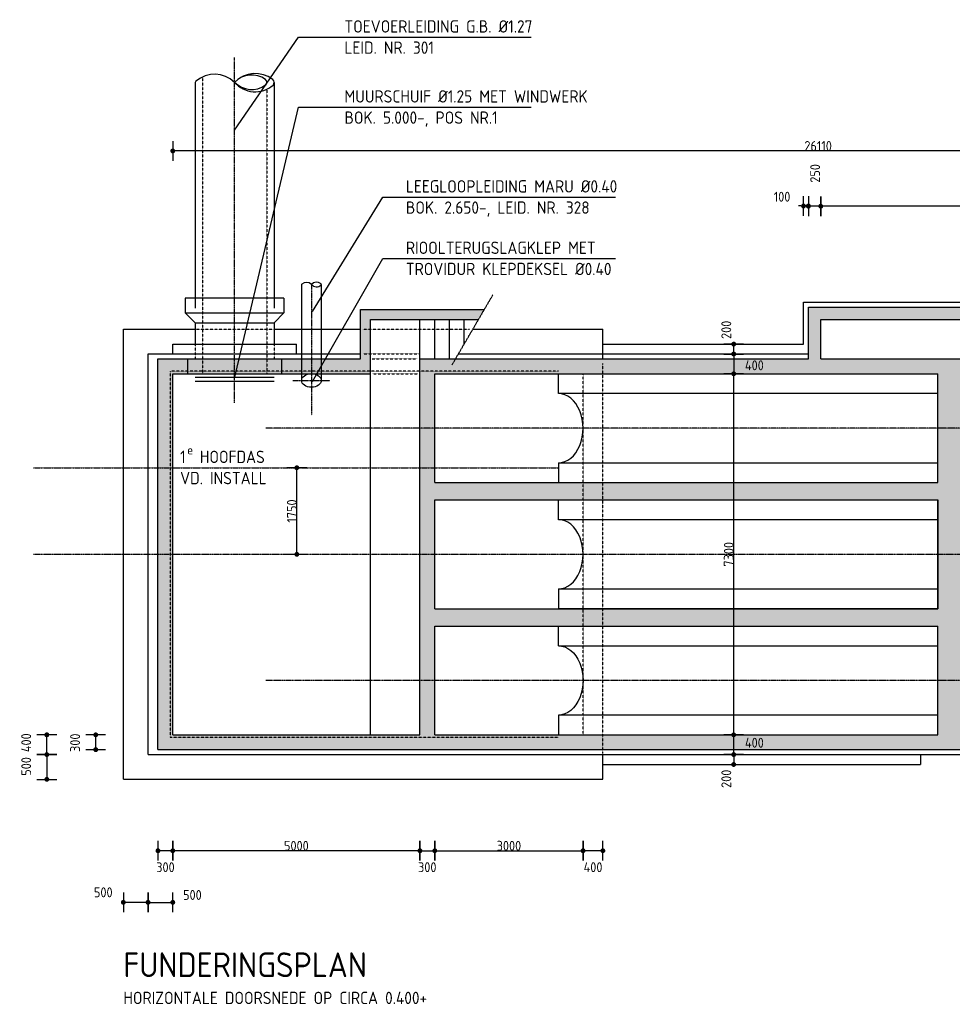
# Model space of a CAD drawing. Extents: x 175348 to 346046, y 6106 to 85322.
# Tile 1 of 20: x 177428 to 196294, y 6106 to 26015. Entities that reach past the tile are written whole.
import ezdxf

# ---------------------------------------------------------------- set-up
doc = ezdxf.new("R2010")
doc.units = 0
for name, pattern in [('CENTER', [8.5, 6, -1, 0.5, -1]), ('DASHDOT', [16, 12, -2, 0, -2]), ('HIDDEN', [3.5, 2, -1.5])]:
    doc.linetypes.add(name, pattern=pattern)
doc.layers.get('0').update_dxf_attribs({"linetype": 'CONTINUOUS'})
for name, color, linetype in [('C-025', 2, 'CONTINUOUS'), ('C-035', 3, 'CONTINUOUS'), ('C-050TEKST', 4, 'CONTINUOUS'), ('c-best-alg', 252, 'CONTINUOUS'), ('c-best-maatv-alg', 251, 'CONTINUOUS'), ('c-best-raster-alg', 253, 'CONTINUOUS'), ('c-best-tekst-alg', 252, 'CONTINUOUS')]:
    doc.layers.add(name, color=color, linetype=linetype)
doc.styles.add('WB025', font='isocp-w.shx', dxfattribs={"height": 2.5})
doc.styles.add('WBDIM', font='isocp-w.shx')
doc.dimstyles.new('100', dxfattribs={"dimscale": 100, "dimtxt": 2, "dimasz": 0.5, "dimexe": 1.25, "dimexo": 0.625, "dimgap": 1, "dimtad": 1, "dimdec": 0, "dimdsep": 46, "dimtxsty": 'WBDIM', "dimblk1": 'A-DIMDOT', "dimblk2": 'A-DIMDOT', "dimsah": 1, "dimcen": 2.5, "dimse1": 1, "dimse2": 1, "dimclrd": 252, "dimclrt": 2, "dimadec": 0, "dimazin": 0, "dimtfac": 1, "dimtdec": 0, "dimtmove": 2, "dimatfit": 3, "dimldrblk": 'A-DIMDOT', "dimfxl": 1, "dimtolj": 1, "dimtzin": 0, "dimarcsym": 0})
doc.dimstyles.new('50', dxfattribs={"dimscale": 50, "dimtxt": 2, "dimasz": 0.5, "dimexe": 1.25, "dimexo": 0.625, "dimgap": 1, "dimtad": 1, "dimdec": 0, "dimdsep": 46, "dimtxsty": 'WBDIM', "dimblk1": 'A-DIMDOT', "dimblk2": 'A-DIMDOT', "dimsah": 1, "dimcen": 2.5, "dimse1": 1, "dimse2": 1, "dimclrd": 252, "dimclrt": 2, "dimadec": 0, "dimazin": 0, "dimtfac": 1, "dimtdec": 0, "dimtmove": 2, "dimatfit": 3, "dimldrblk": 'A-DIMDOT', "dimfxl": 1, "dimtolj": 1, "dimtzin": 0, "dimarcsym": 0})

# ---------------------------------------------------------------- blocks, each defined once
blk = doc.blocks.new('A-DIMDOT')
at = {"linetype": 'Continuous'}
blk.add_line((0, -4), (0, 4), dxfattribs=at)
at = {"linetype": 'Continuous', "const_width": 0.988}
blk.add_lwpolyline([(-0.49, 0, 1), (0.49, 0, 1)], format="xyb", close=True, dxfattribs=at)
at = {"linetype": 'Continuous'}
blk.add_circle((0, 0), 0.494, dxfattribs=at)
blk = doc.blocks.new('*D81')
at = {"layer": 'c-best-maatv-alg', "color": 252, "lineweight": -2, "transparency": 16777216}
blk.add_line((178967, 11305), (178967, 11505), dxfattribs=at)
at = {"layer": 'c-best-maatv-alg', "color": 252, "lineweight": -2, "transparency": 16777216, "xscale": 50, "yscale": 50, "zscale": 50}
for p, rotation in [((178967, 11555), 90), ((178967, 11255), 270)]:
    blk.add_blockref('A-DIMDOT', p, dxfattribs=dict(at, rotation=rotation))
at = {"layer": 'c-best-maatv-alg', "color": 2, "transparency": 16777216, "insert": (178549, 11395), "char_height": 200, "attachment_point": 5, "rotation": 90, "style": 'WBDIM'}
blk.add_mtext('\\A1;300', dxfattribs=at)
blk = doc.blocks.new('*D80')
at = {"layer": 'c-best-maatv-alg', "color": 252, "lineweight": -2, "transparency": 16777216}
blk.add_line((177977, 11105), (177977, 10705), dxfattribs=at)
at = {"layer": 'c-best-maatv-alg', "color": 252, "lineweight": -2, "transparency": 16777216, "xscale": 50, "yscale": 50, "zscale": 50}
for p, rotation in [((177977, 11155), 90), ((177977, 10655), 270)]:
    blk.add_blockref('A-DIMDOT', p, dxfattribs=dict(at, rotation=rotation))
at = {"layer": 'c-best-maatv-alg', "color": 2, "transparency": 16777216, "insert": (177560, 10916), "char_height": 200, "attachment_point": 5, "rotation": 90, "style": 'WBDIM'}
blk.add_mtext('\\A1;500', dxfattribs=at)
blk = doc.blocks.new('*D79')
at = {"layer": 'c-best-maatv-alg', "color": 252, "lineweight": -2, "transparency": 16777216}
blk.add_line((177977, 11205), (177977, 11505), dxfattribs=at)
at = {"layer": 'c-best-maatv-alg', "color": 252, "lineweight": -2, "transparency": 16777216, "xscale": 50, "yscale": 50, "zscale": 50}
for p, rotation in [((177977, 11555), 90), ((177977, 11155), 270)]:
    blk.add_blockref('A-DIMDOT', p, dxfattribs=dict(at, rotation=rotation))
at = {"layer": 'c-best-maatv-alg', "color": 2, "transparency": 16777216, "insert": (177560, 11395), "char_height": 200, "attachment_point": 5, "rotation": 90, "style": 'WBDIM'}
blk.add_mtext('\\A1;400', dxfattribs=at)
blk = doc.blocks.new('*D78')
at = {"layer": 'c-best-maatv-alg', "color": 252, "lineweight": -2, "transparency": 16777216}
blk.add_line((183034, 15255), (183034, 16905), dxfattribs=at)
at = {"layer": 'c-best-maatv-alg', "color": 252, "lineweight": -2, "transparency": 16777216, "xscale": 50, "yscale": 50, "zscale": 50}
for p, rotation in [((183034, 16955), 90), ((183034, 15205), 270)]:
    blk.add_blockref('A-DIMDOT', p, dxfattribs=dict(at, rotation=rotation))
at = {"layer": 'c-best-maatv-alg', "color": 2, "transparency": 16777216, "insert": (182934, 16080), "char_height": 200, "attachment_point": 5, "rotation": 90, "style": 'WBDIM'}
blk.add_mtext('\\A1;1750', dxfattribs=at)
blk = doc.blocks.new('*D77')
at = {"layer": 'c-best-maatv-alg', "color": 252, "lineweight": -2, "transparency": 16777216}
blk.add_line((191872, 19305), (191872, 19405), dxfattribs=at)
at = {"layer": 'c-best-maatv-alg', "color": 252, "lineweight": -2, "transparency": 16777216, "xscale": 50, "yscale": 50, "zscale": 50}
for p, rotation in [((191872, 19455), 90), ((191872, 19255), 270)]:
    blk.add_blockref('A-DIMDOT', p, dxfattribs=dict(at, rotation=rotation))
at = {"layer": 'c-best-maatv-alg', "color": 2, "transparency": 16777216, "insert": (191722, 19744), "char_height": 200, "attachment_point": 5, "rotation": 90, "style": 'WBDIM'}
blk.add_mtext('\\A1;200', dxfattribs=at)
blk = doc.blocks.new('*D92')
at = {"layer": 'c-best-maatv-alg', "color": 252, "lineweight": -2, "transparency": 16777216}
blk.add_line((191872, 19205), (191872, 18905), dxfattribs=at)
at = {"layer": 'c-best-maatv-alg', "color": 252, "lineweight": -2, "transparency": 16777216, "xscale": 50, "yscale": 50, "zscale": 50}
for p, rotation in [((191872, 19255), 90), ((191872, 18855), 270)]:
    blk.add_blockref('A-DIMDOT', p, dxfattribs=dict(at, rotation=rotation))
at = {"layer": 'c-best-maatv-alg', "color": 2, "transparency": 16777216, "insert": (192290, 19026), "char_height": 200, "attachment_point": 5, "style": 'WBDIM'}
blk.add_mtext('\\A1;400', dxfattribs=at)
blk = doc.blocks.new('*D76')
at = {"layer": 'c-best-maatv-alg', "color": 252, "lineweight": -2, "transparency": 16777216}
blk.add_line((191872, 11105), (191872, 11005), dxfattribs=at)
at = {"layer": 'c-best-maatv-alg', "color": 252, "lineweight": -2, "transparency": 16777216, "xscale": 50, "yscale": 50, "zscale": 50}
for p, rotation in [((191872, 11155), 90), ((191872, 10955), 270)]:
    blk.add_blockref('A-DIMDOT', p, dxfattribs=dict(at, rotation=rotation))
at = {"layer": 'c-best-maatv-alg', "color": 2, "transparency": 16777216, "insert": (191722, 10666), "char_height": 200, "attachment_point": 5, "rotation": 90, "style": 'WBDIM'}
blk.add_mtext('\\A1;200', dxfattribs=at)
blk = doc.blocks.new('*D91')
at = {"layer": 'c-best-maatv-alg', "color": 252, "lineweight": -2, "transparency": 16777216}
blk.add_line((191872, 11205), (191872, 11505), dxfattribs=at)
at = {"layer": 'c-best-maatv-alg', "color": 252, "lineweight": -2, "transparency": 16777216, "xscale": 50, "yscale": 50, "zscale": 50}
for p, rotation in [((191872, 11555), 90), ((191872, 11155), 270)]:
    blk.add_blockref('A-DIMDOT', p, dxfattribs=dict(at, rotation=rotation))
at = {"layer": 'c-best-maatv-alg', "color": 2, "transparency": 16777216, "insert": (192290, 11395), "char_height": 200, "attachment_point": 5, "style": 'WBDIM'}
blk.add_mtext('\\A1;400', dxfattribs=at)
blk = doc.blocks.new('*D75')
at = {"layer": 'c-best-maatv-alg', "color": 252, "lineweight": -2, "transparency": 16777216}
blk.add_line((191872, 11605), (191872, 18805), dxfattribs=at)
at = {"layer": 'c-best-maatv-alg', "color": 252, "lineweight": -2, "transparency": 16777216, "xscale": 50, "yscale": 50, "zscale": 50}
for p, rotation in [((191872, 18855), 90), ((191872, 11555), 270)]:
    blk.add_blockref('A-DIMDOT', p, dxfattribs=dict(at, rotation=rotation))
at = {"layer": 'c-best-maatv-alg', "color": 2, "transparency": 16777216, "insert": (191772, 15205), "char_height": 200, "attachment_point": 5, "rotation": 90, "style": 'WBDIM'}
blk.add_mtext('\\A1;7300', dxfattribs=at)
blk = doc.blocks.new('*D69')
at = {"layer": 'c-best-maatv-alg', "color": 252, "lineweight": -2, "transparency": 16777216}
blk.add_line((189175, 9211), (188875, 9211), dxfattribs=at)
at = {"layer": 'c-best-maatv-alg', "color": 252, "lineweight": -2, "transparency": 16777216, "xscale": 50, "yscale": 50, "zscale": 50, "rotation": 180}
blk.add_blockref('A-DIMDOT', (188825, 9211), dxfattribs=at)
at = {"layer": 'c-best-maatv-alg', "color": 252, "lineweight": -2, "transparency": 16777216, "xscale": 50, "yscale": 50, "zscale": 50}
blk.add_blockref('A-DIMDOT', (189225, 9211), dxfattribs=at)
at = {"layer": 'c-best-maatv-alg', "color": 2, "transparency": 16777216, "insert": (189026, 8878), "char_height": 200, "attachment_point": 5, "style": 'WBDIM'}
blk.add_mtext('\\A1;400', dxfattribs=at)
blk = doc.blocks.new('*D68')
at = {"layer": 'c-best-maatv-alg', "color": 252, "lineweight": -2, "transparency": 16777216}
blk.add_line((185875, 9211), (188775, 9211), dxfattribs=at)
at = {"layer": 'c-best-maatv-alg', "color": 252, "lineweight": -2, "transparency": 16777216, "xscale": 50, "yscale": 50, "zscale": 50, "rotation": 180}
blk.add_blockref('A-DIMDOT', (185825, 9211), dxfattribs=at)
at = {"layer": 'c-best-maatv-alg', "color": 252, "lineweight": -2, "transparency": 16777216, "xscale": 50, "yscale": 50, "zscale": 50}
blk.add_blockref('A-DIMDOT', (188825, 9211), dxfattribs=at)
at = {"layer": 'c-best-maatv-alg', "color": 2, "transparency": 16777216, "insert": (187325, 9311), "char_height": 200, "attachment_point": 5, "style": 'WBDIM'}
blk.add_mtext('\\A1;3000', dxfattribs=at)
blk = doc.blocks.new('*D67')
at = {"layer": 'c-best-maatv-alg', "color": 252, "lineweight": -2, "transparency": 16777216}
blk.add_line((185575, 9211), (185775, 9211), dxfattribs=at)
at = {"layer": 'c-best-maatv-alg', "color": 252, "lineweight": -2, "transparency": 16777216, "xscale": 50, "yscale": 50, "zscale": 50, "rotation": 180}
blk.add_blockref('A-DIMDOT', (185525, 9211), dxfattribs=at)
at = {"layer": 'c-best-maatv-alg', "color": 252, "lineweight": -2, "transparency": 16777216, "xscale": 50, "yscale": 50, "zscale": 50}
blk.add_blockref('A-DIMDOT', (185825, 9211), dxfattribs=at)
at = {"layer": 'c-best-maatv-alg', "color": 2, "transparency": 16777216, "insert": (185673, 8878), "char_height": 200, "attachment_point": 5, "style": 'WBDIM'}
blk.add_mtext('\\A1;300', dxfattribs=at)
blk = doc.blocks.new('*D66')
at = {"layer": 'c-best-maatv-alg', "color": 252, "lineweight": -2, "transparency": 16777216}
blk.add_line((185475, 9211), (180575, 9211), dxfattribs=at)
at = {"layer": 'c-best-maatv-alg', "color": 252, "lineweight": -2, "transparency": 16777216, "xscale": 50, "yscale": 50, "zscale": 50, "rotation": 180}
blk.add_blockref('A-DIMDOT', (180525, 9211), dxfattribs=at)
at = {"layer": 'c-best-maatv-alg', "color": 252, "lineweight": -2, "transparency": 16777216, "xscale": 50, "yscale": 50, "zscale": 50}
blk.add_blockref('A-DIMDOT', (185525, 9211), dxfattribs=at)
at = {"layer": 'c-best-maatv-alg', "color": 2, "transparency": 16777216, "insert": (183025, 9311), "char_height": 200, "attachment_point": 5, "style": 'WBDIM'}
blk.add_mtext('\\A1;5000', dxfattribs=at)
blk = doc.blocks.new('*D65')
at = {"layer": 'c-best-maatv-alg', "color": 252, "lineweight": -2, "transparency": 16777216}
blk.add_line((180475, 9211), (180275, 9211), dxfattribs=at)
at = {"layer": 'c-best-maatv-alg', "color": 252, "lineweight": -2, "transparency": 16777216, "xscale": 50, "yscale": 50, "zscale": 50, "rotation": 180}
blk.add_blockref('A-DIMDOT', (180225, 9211), dxfattribs=at)
at = {"layer": 'c-best-maatv-alg', "color": 252, "lineweight": -2, "transparency": 16777216, "xscale": 50, "yscale": 50, "zscale": 50}
blk.add_blockref('A-DIMDOT', (180525, 9211), dxfattribs=at)
at = {"layer": 'c-best-maatv-alg', "color": 2, "transparency": 16777216, "insert": (180377, 8878), "char_height": 200, "attachment_point": 5, "style": 'WBDIM'}
blk.add_mtext('\\A1;300', dxfattribs=at)
blk = doc.blocks.new('*D64')
at = {"layer": 'c-best-maatv-alg', "color": 252, "lineweight": -2, "transparency": 16777216}
blk.add_line((180075, 8168), (180475, 8168), dxfattribs=at)
at = {"layer": 'c-best-maatv-alg', "color": 252, "lineweight": -2, "transparency": 16777216, "xscale": 50, "yscale": 50, "zscale": 50, "rotation": 180}
blk.add_blockref('A-DIMDOT', (180025, 8168), dxfattribs=at)
at = {"layer": 'c-best-maatv-alg', "color": 252, "lineweight": -2, "transparency": 16777216, "xscale": 50, "yscale": 50, "zscale": 50}
blk.add_blockref('A-DIMDOT', (180525, 8168), dxfattribs=at)
at = {"layer": 'c-best-maatv-alg', "color": 2, "transparency": 16777216, "insert": (180922, 8317), "char_height": 200, "attachment_point": 5, "style": 'WBDIM'}
blk.add_mtext('\\A1;500', dxfattribs=at)
blk = doc.blocks.new('*D63')
at = {"layer": 'c-best-maatv-alg', "color": 252, "lineweight": -2, "transparency": 16777216}
blk.add_line((179975, 8168), (179575, 8168), dxfattribs=at)
at = {"layer": 'c-best-maatv-alg', "color": 252, "lineweight": -2, "transparency": 16777216, "xscale": 50, "yscale": 50, "zscale": 50, "rotation": 180}
blk.add_blockref('A-DIMDOT', (179525, 8168), dxfattribs=at)
at = {"layer": 'c-best-maatv-alg', "color": 252, "lineweight": -2, "transparency": 16777216, "xscale": 50, "yscale": 50, "zscale": 50}
blk.add_blockref('A-DIMDOT', (180025, 8168), dxfattribs=at)
at = {"layer": 'c-best-maatv-alg', "color": 2, "transparency": 16777216, "insert": (179119, 8370), "char_height": 200, "attachment_point": 5, "style": 'WBDIM'}
blk.add_mtext('\\A1;500', dxfattribs=at)
blk = doc.blocks.new('*D56')
at = {"layer": 'c-best-maatv-alg', "color": 252, "lineweight": -2, "transparency": 16777216}
for p, q in [((193233, 22248), (193183, 22248)), ((193383, 22248), (193283, 22248)), ((193433, 22248), (193483, 22248))]:
    blk.add_line(p, q, dxfattribs=at)
at = {"layer": 'c-best-maatv-alg', "color": 252, "lineweight": -2, "transparency": 16777216, "xscale": 50, "yscale": 50, "zscale": 50}
blk.add_blockref('A-DIMDOT', (193283, 22248), dxfattribs=at)
at = {"layer": 'c-best-maatv-alg', "color": 252, "lineweight": -2, "transparency": 16777216, "xscale": 50, "yscale": 50, "zscale": 50, "rotation": 180}
blk.add_blockref('A-DIMDOT', (193383, 22248), dxfattribs=at)
at = {"layer": 'c-best-maatv-alg', "color": 2, "transparency": 16777216, "insert": (192850, 22435), "char_height": 200, "attachment_point": 5, "style": 'WBDIM'}
blk.add_mtext('\\A1;100', dxfattribs=at)
blk = doc.blocks.new('*D55')
at = {"layer": 'c-best-maatv-alg', "color": 252, "lineweight": -2, "transparency": 16777216}
blk.add_line((193583, 22243), (193433, 22243), dxfattribs=at)
at = {"layer": 'c-best-maatv-alg', "color": 252, "lineweight": -2, "transparency": 16777216, "xscale": 50, "yscale": 50, "zscale": 50, "rotation": 180}
blk.add_blockref('A-DIMDOT', (193383, 22243), dxfattribs=at)
at = {"layer": 'c-best-maatv-alg', "color": 252, "lineweight": -2, "transparency": 16777216, "xscale": 50, "yscale": 50, "zscale": 50}
blk.add_blockref('A-DIMDOT', (193633, 22243), dxfattribs=at)
at = {"layer": 'c-best-maatv-alg', "color": 2, "transparency": 16777216, "insert": (193519, 22907), "char_height": 200, "attachment_point": 5, "rotation": 90, "style": 'WBDIM'}
blk.add_mtext('\\A1;250', dxfattribs=at)
blk = doc.blocks.new('*D54')
at = {"layer": 'c-best-maatv-alg', "color": 252, "lineweight": -2, "transparency": 16777216}
blk.add_line((206585, 23361), (180575, 23361), dxfattribs=at)
at = {"layer": 'c-best-maatv-alg', "color": 252, "lineweight": -2, "transparency": 16777216, "xscale": 50, "yscale": 50, "zscale": 50, "rotation": 180}
blk.add_blockref('A-DIMDOT', (180525, 23361), dxfattribs=at)
at = {"layer": 'c-best-maatv-alg', "color": 252, "lineweight": -2, "transparency": 16777216, "xscale": 50, "yscale": 50, "zscale": 50}
blk.add_blockref('A-DIMDOT', (206635, 23361), dxfattribs=at)
at = {"layer": 'c-best-maatv-alg', "color": 2, "transparency": 16777216, "insert": (193580, 23461), "char_height": 200, "attachment_point": 5, "style": 'WBDIM'}
blk.add_mtext('\\A1;26110', dxfattribs=at)
blk = doc.blocks.new('*D50')
at = {"layer": 'c-best-maatv-alg', "color": 252, "lineweight": -2, "transparency": 16777216}
blk.add_line((206185, 22243), (193683, 22243), dxfattribs=at)
at = {"layer": 'c-best-maatv-alg', "color": 252, "lineweight": -2, "transparency": 16777216, "xscale": 50, "yscale": 50, "zscale": 50, "rotation": 180}
blk.add_blockref('A-DIMDOT', (193633, 22243), dxfattribs=at)
at = {"layer": 'c-best-maatv-alg', "color": 252, "lineweight": -2, "transparency": 16777216, "xscale": 50, "yscale": 50, "zscale": 50}
blk.add_blockref('A-DIMDOT', (206235, 22243), dxfattribs=at)
at = {"layer": 'c-best-maatv-alg', "color": 2, "transparency": 16777216, "insert": (199934, 22343), "char_height": 200, "attachment_point": 5, "style": 'WBDIM'}
blk.add_mtext('\\A1;12602', dxfattribs=at)

msp = doc.modelspace()

# ---------------------------------------------------------------- hatches: boundary and pattern name
at = {"layer": 'c-best-raster-alg'}
h = msp.add_hatch(color=256, dxfattribs=at)
h.paths.add_polyline_path([(196701.9491, 14105.2974), (196701.9491, 15205.2974), (196001.9491, 15205.2974), (196001.9491, 14105.2974), (189224.9968, 14105.2974), (189224.9968, 13755.2974), (196001.9491, 13755.2974), (196001.9491, 12655.2974), (196701.9491, 12655.2974), (196701.9491, 13755.2974), (206634.9968, 13755.2974), (206634.9968, 14105.2974)])
h.paths.add_polyline_path([(196001.9491, 15205.2974), (196701.9491, 15205.2974), (196701.9491, 16305.2974), (206634.9968, 16305.2974), (206634.9968, 16655.2974), (196701.9491, 16655.2974), (196701.9491, 17755.2974), (196001.9491, 17755.2974), (196001.9491, 16655.2974), (189224.9968, 16655.2974), (189224.9968, 16305.2974), (196001.9491, 16305.2974)])
h.paths.add_polyline_path([(196001.9491, 17755.2974), (196701.9491, 17755.2974), (196701.9491, 18855.2974), (206234.9968, 18855.2974), (206234.9968, 18455.2974), (206634.9968, 18455.2974), (206634.9968, 18755.2974), (206484.9968, 18755.2974), (206484.9968, 20205.2974), (193382.9968, 20205.2974), (193382.9968, 19155.2974), (185524.9968, 19155.2974), (185524.9968, 17755.2974), (185824.9968, 17755.2974), (185824.9968, 18855.2974), (196001.9491, 18855.2974)])
h.paths.add_polyline_path([(193632.9968, 19155.2974), (193632.9968, 19955.2974), (206234.9968, 19955.2974), (206234.9968, 19155.2974)], flags=16)
h.paths.add_polyline_path([(196701.9491, 11555.2974), (196701.9491, 12655.2974), (196001.9491, 12655.2974), (196001.9491, 11555.2974), (189224.9968, 11555.2974), (189224.9968, 11255.2974), (206484.9968, 11255.2974), (206484.9968, 11655.2974), (206634.9968, 11655.2974), (206634.9968, 11955.2974), (206234.9968, 11955.2974), (206234.9968, 11555.2974)])
h.paths.add_polyline_path([(189224.9968, 11255.2974), (189224.9968, 11555.2974), (185824.9968, 11555.2974), (185824.9968, 12655.2974), (185524.9968, 12655.2974), (185524.9968, 11555.2974), (180524.9968, 11555.2974), (180524.9968, 15205.2974), (180224.9968, 15205.2974), (180224.9968, 11255.2974)])
h.paths.add_polyline_path([(185824.9968, 14105.2974), (185824.9968, 15205.2974), (185524.9968, 15205.2974), (185524.9968, 12655.2974), (185824.9968, 12655.2974), (185824.9968, 13755.2974), (188824.9968, 13755.2974), (188824.9968, 14105.2974)], flags=17)
h.paths.add_polyline_path([(185824.9968, 16655.2974), (185824.9968, 16955.2974), (185524.9968, 16955.2974), (185524.9968, 15205.2974), (185824.9968, 15205.2974), (185824.9968, 16305.2974), (188824.9968, 16305.2974), (188824.9968, 16655.2974)])
h.paths.add_polyline_path([(189224.9968, 16305.2974), (189224.9968, 16655.2974), (188824.9968, 16655.2974), (188824.9968, 16305.2974)])
h.paths.add_polyline_path([(189224.9968, 13755.2974), (189224.9968, 14105.2974), (188824.9968, 14105.2974), (188824.9968, 13755.2974)], flags=17)
h.paths.add_polyline_path([(180524.9968, 16955.2974), (180224.9968, 16955.2974), (180224.9968, 15205.2974), (180524.9968, 15205.2974)])
h.paths.add_polyline_path([(180224.9968, 16955.2974), (180524.9968, 16955.2974), (180524.9968, 18855.2974), (180824.9968, 18855.2974), (180824.9968, 19155.2974), (180224.9968, 19155.2974)])
h.paths.add_polyline_path([(184324.9968, 20155.2974), (184324.9968, 19155.2974), (183529.919, 19155.2974), (183529.919, 18855.2974), (184524.9968, 18855.2974), (184524.9968, 19955.2974), (186711.1486, 19955.2974), (186827.9381, 20155.2974)])
h.paths.add_polyline_path([(185524.9968, 16955.2974), (185824.9968, 16955.2974), (185824.9968, 17755.2974), (185524.9968, 17755.2974)])
h.paths.add_polyline_path([(202781.1551, 14060.8917), (203192.5837, 14060.8917), (203192.5837, 13790.8917), (202781.1551, 13790.8917)], flags=24)
h.paths.add_polyline_path([(202781.1551, 16610.8917), (203192.5837, 16610.8917), (203192.5837, 16340.8917), (202781.1551, 16340.8917)], flags=24)
h.paths.add_polyline_path([(202774.7265, 20200.5556), (203199.0123, 20200.5556), (203199.0123, 19930.5556), (202774.7265, 19930.5556)], flags=24)
h.paths.add_polyline_path([(202774.7265, 19160.8917), (203199.0123, 19160.8917), (203199.0123, 18890.8917), (202774.7265, 18890.8917)], flags=24)
h.paths.add_polyline_path([(202343.8348, 19336.726), (202343.8348, 19773.8688), (202613.8348, 19773.8688), (202613.8348, 19336.726)], flags=8)
h.paths.add_polyline_path([(192071.4387, 19160.8917), (192508.5816, 19160.8917), (192508.5816, 18890.8917), (192071.4387, 18890.8917)], flags=25)
h.paths.add_polyline_path([(202774.7265, 11530.0392), (203199.0123, 11530.0392), (203199.0123, 11260.0392), (202774.7265, 11260.0392)], flags=24)
h.paths.add_polyline_path([(192071.4387, 11530.0392), (192508.5816, 11530.0392), (192508.5816, 11260.0392), (192071.4387, 11260.0392)], flags=24)
h = msp.add_hatch(color=256, dxfattribs=at)
h.paths.add_polyline_path([(180824.9968, 18855.2974), (180974.9968, 18855.2974), (180974.9968, 19155.2974), (180824.9968, 19155.2974)])
h.paths.add_polyline_path([(180974.9968, 18855.2974), (181124.9968, 18855.2974), (181124.9968, 19155.2974), (180974.9968, 19155.2974)])
h.paths.add_polyline_path([(181124.9968, 19155.2974), (181124.9968, 18855.2974), (181774.9968, 18855.2974), (181774.9968, 19155.2974)])
h.paths.add_polyline_path([(181774.9968, 19155.2974), (181774.9968, 18855.2974), (182424.9968, 18855.2974), (182424.9968, 19155.2974)])
h.paths.add_polyline_path([(182424.9968, 18855.2974), (182574.9968, 18855.2974), (182574.9968, 19155.2974), (182424.9968, 19155.2974)])
h.paths.add_polyline_path([(182574.9968, 18855.2974), (182724.9968, 18855.2974), (182724.9968, 19155.2974), (182574.9968, 19155.2974)])
h.paths.add_polyline_path([(182724.9968, 18855.2974), (183129.919, 18855.2974), (183129.919, 19155.2974), (182724.9968, 19155.2974)])
h.paths.add_polyline_path([(183329.919, 19155.2974), (183129.919, 19155.2974), (183129.919, 18855.2974), (183329.919, 18855.2974)])
h.paths.add_polyline_path([(183329.919, 18855.2974), (183529.919, 18855.2974), (183529.919, 19155.2974), (183329.919, 19155.2974)])

# ---------------------------------------------------------------- linework, layer by layer
at = {"layer": 'C-025'}
for p, q in [((188324.9987, 15905.2974), (188324.9987, 16305.2974)), ((188324.9987, 16305.2974), (196001.9491, 16305.2974)), ((196001.9491, 16305.2974), (196001.9491, 14105.2974)), ((196001.9491, 15905.2974), (188324.9987, 15905.2974)), ((188324.9987, 14505.2974), (196001.9491, 14505.2974)), ((188324.9987, 14505.2974), (188324.9987, 14105.2974)), ((196001.9491, 14105.2974), (188324.9987, 14105.2974))]:
    msp.add_line(p, q, dxfattribs=at)
at = {"layer": 'C-025', "ltscale": 0.1}
msp.add_ellipse((188324.9987, 15205.2974), major_axis=(0, 700), ratio=0.7142829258, start_param=3.1415926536, end_param=6.2831853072, dxfattribs=at)
at = {"layer": 'C-035', "linetype": 'HIDDEN', "flags": 128}
msp.add_lwpolyline([(188324.9987, 18905.2974), (180474.9968, 18905.2974), (180474.9968, 11505.2974), (188324.9987, 11505.2974)], dxfattribs=at)
at = {"layer": 'c-best-alg', "linetype": 'CENTER'}
for p, q in [((181774.9968, 18265.9385), (181774.9968, 25247.1238)), ((183329.919, 20662.7008), (183329.919, 18016.4593)), ((182954.525, 18718.4671), (183705.3129, 18718.4671)), ((197234.9968, 17755.2974), (182409.9117, 17755.2974)), ((177710.0339, 16955.2974), (188324.9987, 16955.2974)), ((177710.0339, 15205.2974), (206644.9968, 15205.2974)), ((197234.9968, 12655.2974), (182409.9117, 12655.2974))]:
    msp.add_line(p, q, dxfattribs=at)
at = {"layer": 'c-best-alg'}
for p, q in [((180974.9968, 24718.4905), (180974.9968, 20384.1478)), ((182574.9968, 24747.1238), (182574.9968, 20384.1478)), ((183129.919, 20655.5424), (183129.919, 18718.4671)), ((183529.919, 20662.7008), (183529.919, 18718.4671)), ((182774.9968, 20384.1478), (180774.9968, 20384.1478)), ((180774.9968, 20384.1478), (180774.9968, 20084.1478)), ((180974.9968, 20384.1478), (180974.9968, 20184.1478)), ((182574.9968, 20384.1478), (182574.9968, 20184.1478)), ((182774.9968, 20384.1478), (182774.9968, 20084.1478)), ((184324.9968, 19155.2974), (184324.9968, 20155.2974)), ((184324.9968, 20155.2974), (186827.9381, 20155.2974)), ((193282.9968, 19455.2974), (193282.9968, 20305.2974)), ((193282.9968, 20305.2974), (206584.9968, 20305.2974)), ((193382.9968, 19155.2974), (193382.9968, 20205.2974)), ((193382.9968, 20205.2974), (206484.9968, 20205.2974)), ((180774.9968, 20084.1478), (182774.9968, 20084.1478)), ((180774.9968, 20084.1478), (180974.9968, 19884.1478)), ((182774.9968, 20084.1478), (182574.9968, 19884.1478)), ((184524.9968, 19955.2974), (186711.1486, 19955.2974)), ((184524.9968, 18855.2974), (184524.9968, 19955.2974)), ((185524.9968, 11555.2974), (185524.9968, 19955.2974)), ((185824.9968, 19155.2974), (185824.9968, 19955.2974)), ((186122.0969, 19155.2974), (186122.0969, 19955.2974)), ((186419.197, 19455.3354), (186419.197, 19955.2974)), ((193632.9968, 19155.2974), (193632.9968, 19955.2974)), ((193632.9968, 19955.2974), (206234.9968, 19955.2974)), ((179524.9968, 19755.2974), (180974.9968, 19755.2974)), ((179524.9968, 10655.2974), (179524.9968, 19755.2974)), ((180974.9968, 19884.1478), (182574.9968, 19884.1478)), ((180974.9968, 19884.1478), (180974.9968, 19455.2974)), ((182574.9968, 19884.1478), (182574.9968, 19455.2974)), ((182574.9968, 19755.2974), (184324.9968, 19755.2974)), ((186594.3591, 19755.2974), (189224.9968, 19755.2974)), ((189224.9968, 19155.2974), (189224.9968, 19755.2974)), ((180524.9968, 19255.2974), (180524.9968, 19455.2974)), ((180524.9968, 19455.2974), (183024.9968, 19455.2974)), ((183024.9968, 19255.2974), (183024.9968, 19455.2974)), ((189224.9968, 19455.2974), (193282.9968, 19455.2974)), ((180024.9968, 19255.2974), (184324.9968, 19255.2974)), ((180024.9968, 11155.2974), (180024.9968, 19255.2974)), ((180224.9968, 19155.2974), (184324.9968, 19155.2974)), ((180224.9968, 11255.2974), (180224.9968, 19155.2974)), ((180824.9968, 19155.2974), (180824.9968, 18855.2974)), ((180824.9968, 19155.2974), (182724.9968, 19155.2974)), ((185524.9968, 19155.2974), (193382.9968, 19155.2974)), ((186302.3853, 19255.2974), (193382.9968, 19255.2974)), ((193632.9968, 19155.2974), (206234.9968, 19155.2974)), ((180524.9968, 18855.2974), (184524.9968, 18855.2974)), ((180524.9968, 11555.2974), (180524.9968, 18855.2974)), ((180974.9968, 18785.2974), (182574.9968, 18785.2974)), ((184524.9968, 11555.2974), (184524.9968, 18855.2974)), ((185824.9968, 18855.2974), (196001.9491, 18855.2974)), ((185824.9968, 16655.2974), (185824.9968, 18855.2974)), ((188324.9987, 18455.2974), (188324.9987, 18855.2974)), ((196001.9491, 16655.2974), (196001.9491, 18855.2974)), ((180974.9968, 18705.2974), (182574.9968, 18705.2974)), ((196001.9491, 18455.2974), (188324.9987, 18455.2974)), ((188324.9987, 17055.2974), (196001.9491, 17055.2974)), ((188324.9987, 17055.2974), (188324.9987, 16655.2974)), ((185824.9968, 16655.2974), (196001.9491, 16655.2974)), ((185824.9968, 14105.2974), (185824.9968, 16305.2974)), ((185824.9968, 16305.2974), (196001.9491, 16305.2974)), ((196001.9491, 14105.2974), (196001.9491, 16305.2974)), ((185824.9968, 14105.2974), (196001.9491, 14105.2974)), ((185824.9968, 13755.2974), (196001.9491, 13755.2974)), ((185824.9968, 11555.2974), (185824.9968, 13755.2974)), ((188324.9987, 13355.2974), (188324.9987, 13755.2974)), ((196001.9491, 11555.2974), (196001.9491, 13755.2974)), ((188324.9987, 13355.2974), (196001.9491, 13355.2974)), ((196001.9491, 11955.2974), (188324.9987, 11955.2974)), ((188324.9987, 11955.2974), (188324.9987, 11555.2974)), ((180524.9968, 11555.2974), (185524.9968, 11555.2974)), ((185824.9968, 11555.2974), (196001.9491, 11555.2974)), ((180024.9968, 11155.2974), (206584.9968, 11155.2974)), ((180224.9968, 11255.2974), (206484.9968, 11255.2974)), ((189224.9968, 10655.2974), (189224.9968, 11155.2974)), ((195648.1979, 11155.2974), (195648.1979, 10955.2974)), ((189224.9968, 10955.2974), (195648.1979, 10955.2974)), ((179524.9968, 10655.2974), (189224.9968, 10655.2974))]:
    msp.add_line(p, q, dxfattribs=at)
at = {"layer": 'c-best-alg', "linetype": 'HIDDEN'}
for p, q in [((181124.9968, 24855.4832), (181124.9968, 18855.2974)), ((182424.9968, 24609.2083), (182424.9968, 18855.2974)), ((180974.9968, 19755.2974), (182574.9968, 19755.2974)), ((184370.2661, 19755.2974), (186527.1937, 19755.2974)), ((180974.9968, 19455.2974), (180974.9968, 19155.2974)), ((182574.9968, 19455.2974), (182574.9968, 19155.2974)), ((184380.6234, 19255.2974), (185524.9968, 19255.2974)), ((184560.0517, 19155.2974), (185468.7221, 19155.2974)), ((189224.9968, 11176.1325), (189224.9968, 19060.5065)), ((184565.8029, 18855.2974), (185480.2241, 18855.2974)), ((188824.9968, 11555.2974), (188824.9968, 18855.2974))]:
    msp.add_line(p, q, dxfattribs=at)
at = {"layer": 'c-best-alg', "linetype": 'DASHDOT'}
msp.add_line((186175.6558, 19038.2754), (187001.8377, 20453.0974), dxfattribs=at)
at = {"layer": 'c-best-alg'}
for centre, radius, start, end in [((181371.7129, 24331.7133), 578.9679, 45.84861071, 130.61344069), ((182195.0166, 24341.5059), 583.9028, 52.49013031, 135.99933488), ((182120.4189, 24421.1509), 474.9472, 53.85551171, 136.65929828), ((181054.9968, 24718.4905), 80, 138.76866004, 180), ((182120.4189, 25078.3606), 474.9472, 223.34070172, 306.14448829), ((182191.457, 25109.2208), 551.8635, 221.0057716, 311.09733719), ((182344.9968, 24747.1238), 80, 317.75516386, 46.01544194), ((182494.9968, 24747.1238), 80, 317.75516386, 46.01544194)]:
    msp.add_arc(centre, radius, start, end, dxfattribs=at)
at = {"layer": 'c-best-alg', "ltscale": 0.1}
for centre, radius, start, end in [((183434.9239, 20561.2963), 145.9757, 52.49013031, 135.99933488), ((183149.919, 20655.5424), 20, 138.76866004, 180), ((183229.098, 20558.8481), 144.742, 45.84861071, 130.61344069), ((183434.034, 20753.225), 137.9659, 221.0057716, 311.09733719), ((183509.919, 20662.7008), 20, 317.75516386, 46.01544194)]:
    msp.add_arc(centre, radius, start, end, dxfattribs=at)
msp.add_ellipse((183329.919, 18718.4671), major_axis=(-200, 0), ratio=0.6841514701, dxfattribs=at)
msp.add_ellipse((188324.9987, 17755.2974), major_axis=(0, 700), ratio=0.7142829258, start_param=3.1415926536, end_param=6.2831853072, dxfattribs=at)
at = {"layer": 'c-best-alg', "ltscale": 0.1, "extrusion": (0, 0, -1)}
msp.add_ellipse((188324.9987, 12655.2974), major_axis=(0, -700), ratio=0.7142829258, start_param=3.1415926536, end_param=6.2831853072, dxfattribs=at)
at = {"layer": 'c-best-raster-alg'}
msp.add_line((182724.9968, 19155.2974), (182724.9968, 18855.2974), dxfattribs=at)

# ---------------------------------------------------------------- texts
at = {"layer": 'C-050TEKST', "ltscale": 0.1, "style": 'WB025'}
msp.add_text('FUNDERINGSPLAN', height=500, dxfattribs=at).set_placement((179524.9968, 6655.2974))
at = {"layer": 'c-best-tekst-alg', "ltscale": 0.1, "style": 'WB025'}
for s, height, p in [('TOEVOERLEIDING G.B. %%C1.27', 250, (183997.7697, 25753.0277)), ('LEID. NR. 301', 250, (183997.7697, 25324.3368)), ('MUURSCHUIF %%C1.25 MET WINDWERK', 250, (183997.7697, 24338.2884)), ('BOK. 5.000-, POS NR.1', 250, (183997.7697, 23909.5975)), ('LEEGLOOPLEIDING MARU %%C0.40', 250, (185240.5825, 22519.3377)), ('BOK. 2.650-, LEID. NR. 328', 250, (185240.5825, 22090.6467)), ('RIOOLTERUGSLAGKLEP MET', 250, (185240.5825, 21277.8318)), ('TROVIDUR KLEPDEKSEL %%C0.40', 250, (185240.5825, 20849.1409)), ('e', 180, (180818.481, 17223.3496)), ('1  HOOFDAS', 250, (180673.9678, 17050.1162)), ('VD. INSTALL', 250, (180673.9678, 16621.4253)), ('HORIZONTALE DOORSNEDE OP CIRCA 0.400+', 250, (179524.9968, 6110.5603))]:
    msp.add_text(s, height=height, dxfattribs=at).set_placement(p)

# ---------------------------------------------------------------- dimensions: what is measured, and where the dimension line sits
at = {"layer": 'c-best-maatv-alg', "ltscale": 0.1}
for base, p1, p2, picture, middle in [((180524.9968, 23360.5299), (206634.9968, 16961.9419), (180524.9968, 18696.8257), '*D54', (193579.9968, 23460.6799)), ((193632.9968, 22242.9112), (206234.9968, 19955.2974), (193632.9968, 19955.2974), '*D50', (199933.9968, 22343.0612))]:
    dim = msp.add_linear_dim(base=base, p1=p1, p2=p2, dimstyle='50', override={"dimscale": 100, "dimgap": 0.0015}, dxfattribs=at)
    dim.commit()
    dim.dimension.update_dxf_attribs({"geometry": picture, "text_midpoint": middle})
dim = msp.add_linear_dim(base=(193382.9968, 22242.9112), p1=(193632.9968, 19955.2974), p2=(193382.9968, 20205.2974), dimstyle='50', override={"dimscale": 100, "dimgap": 0.0015}, dxfattribs=at)
dim.commit()
dim.dimension.update_dxf_attribs({"geometry": '*D55', "text_midpoint": (193519.4883, 22906.7392), "dimtype": 160, "text_rotation": 90})
dim = msp.add_linear_dim(base=(193282.9968, 22248.3003), p1=(193382.9968, 20205.2974), p2=(193282.9968, 20305.2974), dimstyle='50', override={"dimscale": 100, "dimgap": 0.0015}, dxfattribs=at)
dim.commit()
dim.dimension.update_dxf_attribs({"geometry": '*D56', "text_midpoint": (192849.8859, 22434.571), "dimtype": 160})
for base, p1, p2, picture, middle in [((191872.1255, 19455.2974), (191280.7562, 19255.2974), (191280.7562, 19455.2974), '*D77', (191721.7337, 19744.2701)), ((191872.1255, 10955.2974), (191280.7562, 11155.2974), (191280.7562, 10955.2974), '*D76', (191721.7337, 10666.3248))]:
    dim = msp.add_linear_dim(base=base, p1=p1, p2=p2, angle=270, dimstyle='50', override={"dimscale": 100, "dimgap": 0.0015}, dxfattribs=at)
    dim.commit()
    dim.dimension.update_dxf_attribs({"geometry": picture, "text_midpoint": middle, "dimtype": 160, "text_rotation": 90})
for base, p1, p2, angle, override, picture, middle in [((191872.1255, 18855.2974), (191280.7562, 19255.2974), (191280.7562, 18855.2974), 270, {"dimscale": 100, "dimgap": 0.0015, "dimtih": 1, "dimtoh": 1}, '*D92', (192290.0101, 19025.8917)), ((177977.4449, 11555.2974), (180024.9968, 11155.2974), (180524.9968, 11555.2974), 90, {"dimscale": 100, "dimgap": 0.0015}, '*D79', (177559.5602, 11395.0392)), ((178966.6654, 11555.2974), (180224.9968, 11255.2974), (180524.9968, 11555.2974), 90, {"dimscale": 100, "dimgap": 0.0015}, '*D81', (178548.7807, 11395.0392)), ((180224.9968, 9210.5568), (180524.9968, 11555.2974), (180224.9968, 11255.2974), 180, {"dimscale": 100, "dimgap": 0.0015}, '*D65', (180376.9713, 8877.6369)), ((185824.9968, 9210.5568), (185524.9968, 11555.2974), (185824.9968, 11255.2974), 180, {"dimscale": 100, "dimgap": 0.0015}, '*D67', (185673.0223, 8877.6369)), ((188824.9968, 9210.5568), (189224.9968, 11555.2974), (188824.9968, 11255.2974), 180, {"dimscale": 100, "dimgap": 0.0015}, '*D69', (189025.6333, 8877.6369)), ((191872.1255, 11555.2974), (191280.7562, 11155.2974), (191280.7562, 11555.2974), 270, {"dimscale": 100, "dimgap": 0.0015, "dimtih": 1, "dimtoh": 1}, '*D91', (192290.0101, 11395.0392)), ((177977.4449, 10655.2974), (180024.9968, 11155.2974), (179524.9968, 10655.2974), 90, {"dimscale": 100, "dimgap": 0.0015}, '*D80', (177559.5602, 10915.5556)), ((179524.9968, 8167.6836), (180024.9968, 11155.2974), (179524.9968, 10655.2974), 180, {"dimscale": 100, "dimgap": 0.0015, "dimtih": 1, "dimtoh": 1}, '*D63', (179118.5635, 8370.0205)), ((180524.9968, 8167.6836), (180024.9968, 11155.2974), (180524.9968, 10655.2974), 180, {"dimscale": 100, "dimgap": 0.0015, "dimtih": 1, "dimtoh": 1}, '*D64', (180922.4532, 8317.0208))]:
    dim = msp.add_linear_dim(base=base, p1=p1, p2=p2, angle=angle, dimstyle='50', override=override, dxfattribs=at)
    dim.commit()
    dim.dimension.update_dxf_attribs({"geometry": picture, "text_midpoint": middle, "dimtype": 160})
for base, p1, p2, angle, picture, middle in [((191872.1255, 18855.2974), (191363.4069, 11555.2974), (191089.157, 18855.2974), 90, '*D75', (191771.9755, 15205.2974)), ((183033.7342, 16955.2974), (182387.8906, 15205.2974), (182322.1458, 16955.2974), 90, '*D78', (182933.5842, 16080.2974)), ((180524.9968, 9210.5568), (185524.9968, 11555.2974), (180524.9968, 11555.2974), 180, '*D66', (183024.9968, 9310.7068)), ((188824.9968, 9210.5568), (185824.9968, 11555.2974), (188824.9968, 11555.2974), 180, '*D68', (187324.9968, 9310.7068))]:
    dim = msp.add_linear_dim(base=base, p1=p1, p2=p2, angle=angle, dimstyle='50', override={"dimscale": 100, "dimgap": 0.0015}, dxfattribs=at)
    dim.commit()
    dim.dimension.update_dxf_attribs({"geometry": picture, "text_midpoint": middle})

# ---------------------------------------------------------------- leaders
for points in [[(181774.9968, 23783.1292), (183067.3292, 25658.2089), (187772.1804, 25658.2089)], [(181774.9968, 18759.3609), (183067.3292, 24243.4696), (187772.1804, 24243.4696)], [(183350.0785, 20116.3559), (184772.5841, 22424.5189), (189477.4353, 22424.5189)], [(183350.0785, 18701.6166), (184772.5841, 21183.013), (189477.4353, 21183.013)]]:
    msp.add_leader(points, dimstyle='100', override={"dimtxt": 0.0018, "dimasz": 0.0025, "dimgap": 0.001, "dimdec": 2, "dimzin": 0, "dimcen": 0}, dxfattribs=at)

doc.saveas('drawing.dxf')
